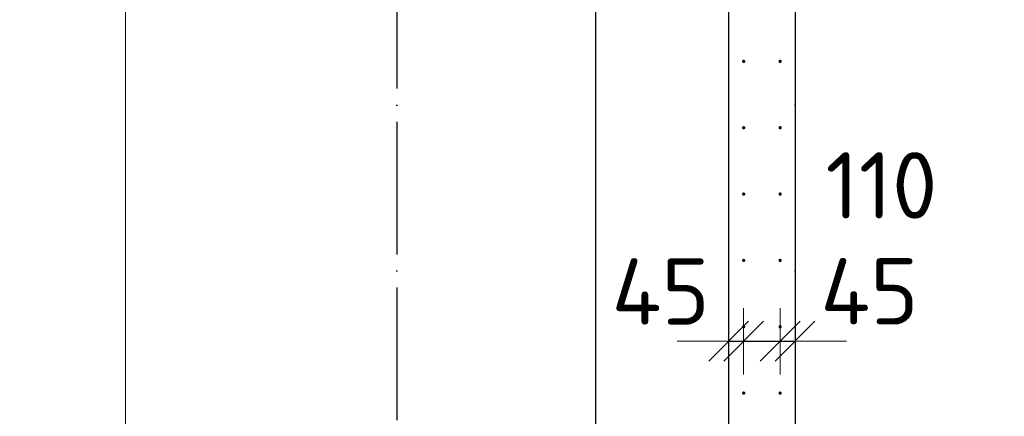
# Model space of a CAD drawing. Header units: millimetres. Extents: x 76517 to 124426, y -73423 to -21861.
# Tile 78 of 114: x 78863 to 81831, y -33300 to -32104. Entities that reach past the tile are written whole.
import ezdxf

# ---------------------------------------------------------------- set-up
doc = ezdxf.new("R2010")
doc.units = ezdxf.units.MM
doc.header["$PDMODE"] = 65
doc.linetypes.add('______11', pattern=[500, 400, -50, 0, -50])
doc.linetypes.add('______5', pattern=[1100, 800, -100, 100, -100])
for name, color, linetype, lineweight in [('Standard', 7, 'Continuous', 25), ('Арм.стержн. Выпуски', 180, 'Continuous', 35), ('Размерная линия_ общее', 7, 'Continuous', 13), ('Размерная линия_ общее_1', 7, 'Continuous', 13), ('Стена_ общее', 7, 'Continuous', 35), ('Фундамент_ общее', 7, 'Continuous', 35)]:
    doc.layers.add(name, color=color, linetype=linetype, lineweight=lineweight)
doc.layers.add('Осевая линия_ общее', color=7, linetype='______5', lineweight=13, true_color=0xa0a0a0)
doc.styles.add('ISOCPEUR', font='ISOCPEUR')
doc.dimstyles.new('DIMSTYLE_10', dxfattribs={"dimtxt": 200, "dimasz": 200, "dimexe": 0, "dimexo": 0, "dimgap": 100, "dimtad": 2, "dimdec": 0, "dimrnd": 5, "dimzin": 12, "dimdsep": 46, "dimtxsty": 'ISOCPEUR', "dimblk1": 'ALL_ML_STRICH', "dimblk2": 'ALL_ML_STRICH', "dimsah": 1, "dimcen": 0, "dimclrd": 7, "dimclre": 256, "dimclrt": 7, "dimadec": 0, "dimazin": 0, "dimtfac": 1, "dimtdec": 0, "dimtix": 1, "dimtmove": 2, "dimatfit": 3, "dimfxl": 0, "dimtvp": 1.2, "dimtzin": 0, "dimlwd": 0, "dimlwe": -3, "dimarcsym": 0})
doc.dimstyles.new('DIMSTYLE_23', dxfattribs={"dimtxt": 220, "dimasz": 250, "dimexe": 0, "dimexo": 0, "dimgap": 110, "dimtad": 2, "dimdec": 0, "dimrnd": 1, "dimzin": 12, "dimdsep": 46, "dimtxsty": 'ISOCPEUR', "dimblk1": 'ALL_ML_STRICH', "dimblk2": 'ALL_ML_STRICH', "dimsah": 1, "dimcen": 0, "dimclrd": 7, "dimclre": 256, "dimclrt": 7, "dimadec": 0, "dimazin": 0, "dimtfac": 1, "dimtdec": 0, "dimtix": 1, "dimtmove": 2, "dimatfit": 3, "dimfxl": 0, "dimtzin": 0, "dimlwd": 0, "dimlwe": -3, "dimarcsym": 0})

# ---------------------------------------------------------------- blocks, each defined once
blk = doc.blocks.new('ALL_ML_STRICH')
at = {"color": 0, "linetype": 'ByBlock', "lineweight": -2}
for p, q in [((0, -0.5), (0, 0.5)), ((-0.3, -0.3), (0.3, 0.3)), ((-1, 0), (0.5, 0))]:
    blk.add_line(p, q, dxfattribs=at)
blk = doc.blocks.new('*D147')
at = {"layer": 'DEFPOINTS', "color": 7, "linetype": 'Continuous', "lineweight": 13, "transparency": 33554687}
for p in [(81045, -32986.4), (81000, -33073.6), (81000, -33101.9)]:
    blk.add_point(p, dxfattribs=at)
at = {"layer": 'Размерная линия_ общее_1', "color": 253, "linetype": 'Continuous', "lineweight": -2, "true_color": 0xa0a0a0, "transparency": 33554687}
for p, q in [((81000, -33073.6), (81000, -33073.6)), ((81045, -33073.6), (81045, -33073.6))]:
    blk.add_line(p, q, dxfattribs=at)
at = {"layer": 'Размерная линия_ общее_1', "color": 7, "linetype": 'Continuous', "lineweight": -2, "transparency": 33554687}
blk.add_line((81000, -33073.6), (81045, -33073.6), dxfattribs=at)
at = {"layer": 'Размерная линия_ общее_1', "color": 7, "linetype": 'Continuous', "lineweight": 13, "transparency": 33554687, "xscale": 200, "yscale": 200, "zscale": 200}
blk.add_blockref('ALL_ML_STRICH', (81045, -33073.6), dxfattribs=at)
at = {"layer": 'Размерная линия_ общее_1', "color": 7, "linetype": 'Continuous', "lineweight": 13, "transparency": 33554687, "xscale": 200, "yscale": 200, "zscale": 200, "rotation": 180}
blk.add_blockref('ALL_ML_STRICH', (81000, -33073.6), dxfattribs=at)
at = {"layer": 'Размерная линия_ общее_1', "color": 7, "linetype": 'Continuous', "lineweight": 13, "transparency": 33554687, "insert": (80794.9, -32923.8), "char_height": 200, "width": 400, "attachment_point": 5, "style": 'ISOCPEUR'}
blk.add_mtext('\\A1;{45}', dxfattribs=at)
blk = doc.blocks.new('*D148')
at = {"layer": 'DEFPOINTS', "color": 7, "linetype": 'Continuous', "lineweight": 13, "transparency": 33554687}
for p in [(81045, -32986.4), (81155, -32986.4), (81045, -33073.6)]:
    blk.add_point(p, dxfattribs=at)
at = {"layer": 'Размерная линия_ общее_1', "color": 253, "linetype": 'Continuous', "lineweight": -2, "true_color": 0xa0a0a0, "transparency": 33554687}
for p, q in [((81045, -33073.6), (81045, -33073.6)), ((81155, -33073.6), (81155, -33073.6))]:
    blk.add_line(p, q, dxfattribs=at)
at = {"layer": 'Размерная линия_ общее_1', "color": 7, "linetype": 'Continuous', "lineweight": -2, "transparency": 33554687}
blk.add_line((81045, -33073.6), (81155, -33073.6), dxfattribs=at)
at = {"layer": 'Размерная линия_ общее_1', "color": 7, "linetype": 'Continuous', "lineweight": 13, "transparency": 33554687, "xscale": 200, "yscale": 200, "zscale": 200, "rotation": 180}
blk.add_blockref('ALL_ML_STRICH', (81045, -33073.6), dxfattribs=at)
at = {"layer": 'Размерная линия_ общее_1', "color": 7, "linetype": 'Continuous', "lineweight": 13, "transparency": 33554687, "xscale": 200, "yscale": 200, "zscale": 200}
blk.add_blockref('ALL_ML_STRICH', (81155, -33073.6), dxfattribs=at)
at = {"layer": 'Размерная линия_ общее_1', "color": 7, "linetype": 'Continuous', "lineweight": 13, "transparency": 33554687, "insert": (81460.5, -32603.8), "char_height": 200, "width": 600, "attachment_point": 5, "style": 'ISOCPEUR'}
blk.add_mtext('\\A1;{110}', dxfattribs=at)
blk = doc.blocks.new('*D149')
at = {"layer": 'DEFPOINTS', "color": 7, "linetype": 'Continuous', "lineweight": 13, "transparency": 33554687}
for p in [(81155, -32986.4), (81155, -33073.6), (81200, -33112)]:
    blk.add_point(p, dxfattribs=at)
at = {"layer": 'Размерная линия_ общее_1', "color": 253, "linetype": 'Continuous', "lineweight": -2, "true_color": 0xa0a0a0, "transparency": 33554687}
for p, q in [((81155, -33073.6), (81155, -33073.6)), ((81200, -33073.6), (81200, -33073.6))]:
    blk.add_line(p, q, dxfattribs=at)
at = {"layer": 'Размерная линия_ общее_1', "color": 7, "linetype": 'Continuous', "lineweight": -2, "transparency": 33554687}
blk.add_line((81155, -33073.6), (81200, -33073.6), dxfattribs=at)
at = {"layer": 'Размерная линия_ общее_1', "color": 7, "linetype": 'Continuous', "lineweight": 13, "transparency": 33554687, "xscale": 200, "yscale": 200, "zscale": 200}
blk.add_blockref('ALL_ML_STRICH', (81200, -33073.6), dxfattribs=at)
at = {"layer": 'Размерная линия_ общее_1', "color": 7, "linetype": 'Continuous', "lineweight": 13, "transparency": 33554687, "xscale": 200, "yscale": 200, "zscale": 200, "rotation": 180}
blk.add_blockref('ALL_ML_STRICH', (81155, -33073.6), dxfattribs=at)
at = {"layer": 'Размерная линия_ общее_1', "color": 7, "linetype": 'Continuous', "lineweight": 13, "transparency": 33554687, "insert": (81424.2, -32923.1), "char_height": 200, "width": 400, "attachment_point": 5, "style": 'ISOCPEUR'}
blk.add_mtext('\\A1;{45}', dxfattribs=at)
blk = doc.blocks.new('*D287')
at = {"layer": 'DEFPOINTS', "color": 7, "linetype": 'Continuous', "lineweight": 13, "transparency": 33554687}
for p in [(81045, -31230), (78426.9, -34230), (81045, -34230)]:
    blk.add_point(p, dxfattribs=at)
at = {"layer": 'Размерная линия_ общее', "color": 253, "linetype": 'Continuous', "lineweight": -2, "true_color": 0xa0a0a0, "transparency": 33554687}
for p, q in [((80945, -31230), (78426.9, -31230)), ((80945, -34230), (78426.9, -34230))]:
    blk.add_line(p, q, dxfattribs=at)
at = {"layer": 'Размерная линия_ общее', "color": 7, "linetype": 'Continuous', "lineweight": -2, "transparency": 33554687}
blk.add_line((78426.9, -34230), (78426.9, -31230), dxfattribs=at)
at = {"layer": 'Размерная линия_ общее', "color": 7, "linetype": 'Continuous', "lineweight": 13, "transparency": 33554687, "xscale": 250, "yscale": 250, "zscale": 250}
for p, rotation in [((78426.9, -31230), 90), ((78426.9, -34230), 270)]:
    blk.add_blockref('ALL_ML_STRICH', p, dxfattribs=dict(at, rotation=rotation))
at = {"layer": 'Размерная линия_ общее', "color": 7, "linetype": 'Continuous', "lineweight": 13, "transparency": 33554687, "insert": (78156.9, -33544), "char_height": 220, "width": 11, "attachment_point": 1, "rotation": 90, "line_spacing_factor": 0.60241, "style": 'ISOCPEUR'}
blk.add_mtext('15х200=3000', dxfattribs=at)

msp = doc.modelspace()

# ---------------------------------------------------------------- hatches: boundary and pattern name
at = {"layer": 'Арм.стержн. Выпуски', "linetype": 'Continuous', "lineweight": 35, "transparency": 33554687}
for points in [[(81050, -32230), (81049.6, -32228.1), (81048.5, -32226.5), (81046.9, -32225.4), (81045, -32225), (81043.1, -32225.4), (81041.5, -32226.5), (81040.4, -32228.1), (81040, -32230), (81040.4, -32231.9), (81041.5, -32233.5), (81043.1, -32234.6), (81045, -32235), (81046.9, -32234.6), (81048.5, -32233.5), (81049.6, -32231.9)], [(81160, -32230), (81159.6, -32228.1), (81158.5, -32226.5), (81156.9, -32225.4), (81155, -32225), (81153.1, -32225.4), (81151.5, -32226.5), (81150.4, -32228.1), (81150, -32230), (81150.4, -32231.9), (81151.5, -32233.5), (81153.1, -32234.6), (81155, -32235), (81156.9, -32234.6), (81158.5, -32233.5), (81159.6, -32231.9)], [(81050, -32430), (81049.6, -32428.1), (81048.5, -32426.5), (81046.9, -32425.4), (81045, -32425), (81043.1, -32425.4), (81041.5, -32426.5), (81040.4, -32428.1), (81040, -32430), (81040.4, -32431.9), (81041.5, -32433.5), (81043.1, -32434.6), (81045, -32435), (81046.9, -32434.6), (81048.5, -32433.5), (81049.6, -32431.9)], [(81160, -32430), (81159.6, -32428.1), (81158.5, -32426.5), (81156.9, -32425.4), (81155, -32425), (81153.1, -32425.4), (81151.5, -32426.5), (81150.4, -32428.1), (81150, -32430), (81150.4, -32431.9), (81151.5, -32433.5), (81153.1, -32434.6), (81155, -32435), (81156.9, -32434.6), (81158.5, -32433.5), (81159.6, -32431.9)], [(81050, -32630), (81049.6, -32628.1), (81048.5, -32626.5), (81046.9, -32625.4), (81045, -32625), (81043.1, -32625.4), (81041.5, -32626.5), (81040.4, -32628.1), (81040, -32630), (81040.4, -32631.9), (81041.5, -32633.5), (81043.1, -32634.6), (81045, -32635), (81046.9, -32634.6), (81048.5, -32633.5), (81049.6, -32631.9)], [(81160, -32630), (81159.6, -32628.1), (81158.5, -32626.5), (81156.9, -32625.4), (81155, -32625), (81153.1, -32625.4), (81151.5, -32626.5), (81150.4, -32628.1), (81150, -32630), (81150.4, -32631.9), (81151.5, -32633.5), (81153.1, -32634.6), (81155, -32635), (81156.9, -32634.6), (81158.5, -32633.5), (81159.6, -32631.9)], [(81050, -32830), (81049.6, -32828.1), (81048.5, -32826.5), (81046.9, -32825.4), (81045, -32825), (81043.1, -32825.4), (81041.5, -32826.5), (81040.4, -32828.1), (81040, -32830), (81040.4, -32831.9), (81041.5, -32833.5), (81043.1, -32834.6), (81045, -32835), (81046.9, -32834.6), (81048.5, -32833.5), (81049.6, -32831.9)], [(81160, -32830), (81159.6, -32828.1), (81158.5, -32826.5), (81156.9, -32825.4), (81155, -32825), (81153.1, -32825.4), (81151.5, -32826.5), (81150.4, -32828.1), (81150, -32830), (81150.4, -32831.9), (81151.5, -32833.5), (81153.1, -32834.6), (81155, -32835), (81156.9, -32834.6), (81158.5, -32833.5), (81159.6, -32831.9)], [(81050, -33030), (81049.6, -33028.1), (81048.5, -33026.5), (81046.9, -33025.4), (81045, -33025), (81043.1, -33025.4), (81041.5, -33026.5), (81040.4, -33028.1), (81040, -33030), (81040.4, -33031.9), (81041.5, -33033.5), (81043.1, -33034.6), (81045, -33035), (81046.9, -33034.6), (81048.5, -33033.5), (81049.6, -33031.9)], [(81160, -33030), (81159.6, -33028.1), (81158.5, -33026.5), (81156.9, -33025.4), (81155, -33025), (81153.1, -33025.4), (81151.5, -33026.5), (81150.4, -33028.1), (81150, -33030), (81150.4, -33031.9), (81151.5, -33033.5), (81153.1, -33034.6), (81155, -33035), (81156.9, -33034.6), (81158.5, -33033.5), (81159.6, -33031.9)], [(81050, -33230), (81049.6, -33228.1), (81048.5, -33226.5), (81046.9, -33225.4), (81045, -33225), (81043.1, -33225.4), (81041.5, -33226.5), (81040.4, -33228.1), (81040, -33230), (81040.4, -33231.9), (81041.5, -33233.5), (81043.1, -33234.6), (81045, -33235), (81046.9, -33234.6), (81048.5, -33233.5), (81049.6, -33231.9)], [(81160, -33230), (81159.6, -33228.1), (81158.5, -33226.5), (81156.9, -33225.4), (81155, -33225), (81153.1, -33225.4), (81151.5, -33226.5), (81150.4, -33228.1), (81150, -33230), (81150.4, -33231.9), (81151.5, -33233.5), (81153.1, -33234.6), (81155, -33235), (81156.9, -33234.6), (81158.5, -33233.5), (81159.6, -33231.9)]]:
    msp.add_hatch(color=4, dxfattribs=at).paths.add_polyline_path(points)

# ---------------------------------------------------------------- linework, layer by layer
at = {"layer": 'Standard', "color": 7, "linetype": 'Continuous', "lineweight": 13, "transparency": 33554687}
msp.add_lwpolyline([(79182.6, -70750), (105457, -70750), (105457, -23310), (79182.6, -23310), (79182.6, -70750)], dxfattribs=at)
at = {"layer": 'Осевая линия_ общее', "color": 253, "linetype": '______11', "lineweight": -3, "true_color": 0xa0a0a0, "transparency": 33554687}
for p, q in [((80000, -23410), (80000, -72827.9)), ((81200, -23410), (81200, -72827.9))]:
    msp.add_line(p, q, dxfattribs=at)
at = {"layer": 'Стена_ общее', "color": 7, "linetype": 'Continuous', "lineweight": 25, "transparency": 33554687}
for p, q in [((81200, -30980), (81200, -34280)), ((81200, -30980), (81200, -34280)), ((81000, -37580), (81000, -31180)), ((81000, -37580), (81000, -31180))]:
    msp.add_line(p, q, dxfattribs=at)
at = {"layer": 'Фундамент_ общее', "color": 7, "lineweight": 25, "transparency": 33554687}
msp.add_line((80600, -37180), (80600, -31580), dxfattribs=at)
at = {"layer": 'Фундамент_ общее', "color": 7, "linetype": 'Continuous', "lineweight": 25, "transparency": 33554687}
msp.add_line((80600, -37180), (80600, -31580), dxfattribs=at)

# ---------------------------------------------------------------- dimensions: what is measured, and where the dimension line sits
at = {"layer": 'Размерная линия_ общее', "color": 7, "linetype": 'Continuous', "lineweight": 13, "transparency": 33554687}
dim = msp.add_linear_dim(base=(78426.9, -31230), p1=(80945, -34230), p2=(80945, -31230), angle=90, text='15х200=3000', dimstyle='DIMSTYLE_23', override={"dimpost": '<>', "dimclrd": 7, "dimclre": 253, "dimclrt": 7, "dimlwd": 0, "dimlwe": 65533}, dxfattribs=at)
dim.commit()
dim.dimension.update_dxf_attribs({"geometry": '*D287', "text_midpoint": (78316.9, -32730), "dimtype": 160})
at = {"layer": 'Размерная линия_ общее_1', "color": 7, "linetype": 'Continuous', "lineweight": 13, "transparency": 33554687}
for base, p1, p2, picture, middle in [((81155, -33073.6), (81045, -33073.6), (81155, -33073.6), '*D148', (81460.5, -32603.8)), ((81045, -33073.6), (81000, -33073.6), (81045, -33073.6), '*D147', (80794.9, -32923.8)), ((81200, -33073.6), (81155, -33073.6), (81200, -33073.6), '*D149', (81424.2, -32923.1))]:
    dim = msp.add_linear_dim(base=base, p1=p1, p2=p2, dimstyle='DIMSTYLE_10', override={"dimpost": '<>', "dimclrd": 7, "dimclre": 253, "dimclrt": 7, "dimlwd": 0, "dimlwe": 65533}, dxfattribs=at)
    dim.commit()
    dim.dimension.update_dxf_attribs({"geometry": picture, "text_midpoint": middle, "dimtype": 160})

doc.saveas('drawing.dxf')
